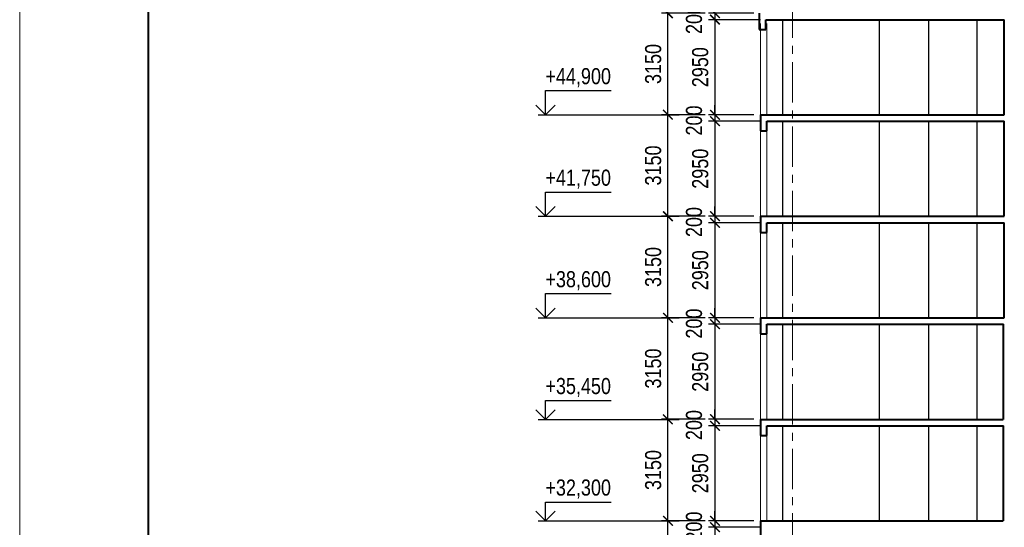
# Model space of a CAD drawing. Header units: millimetres. Extents: x 12039 to 98410, y -32246 to 145954.
# Tile 9 of 17: x 12039 to 42616, y 39454 to 55204. Entities that reach past the tile are written whole.
import ezdxf

# ---------------------------------------------------------------- set-up
doc = ezdxf.new("R2010")
doc.units = ezdxf.units.MM
doc.linetypes.add('CENTER', pattern=[2, 1.25, -0.25, 0.25, -0.25])
for name, color, linetype, lineweight in [('СК-040-С(тены)', 12, 'Continuous', 40), ('СК-050-П(литы перекрытия)', 5, 'Continuous', 40), ('СК-100-О(си)', 7, 'CENTER', 15), ('СК-110-О-РАЗМЕРЫ', 7, 'Continuous', 15), ('СК-200-Р(амка)', 7, 'Continuous', 40), ('СК-210-Р-РАМКА ЛИНИИ ТОНКИЕ', 7, 'Continuous', 15), ('СК-400-Т(екст)', 7, 'Continuous', 20)]:
    doc.layers.add(name, color=color, linetype=linetype, lineweight=lineweight)
doc.layers.add('текст', color=7, linetype='Continuous')
doc.styles.add('RUSS', font='arial.ttf', dxfattribs={"width": 0.8})
doc.styles.get("Standard").update_dxf_attribs({"font": 'arial.ttf'})
doc.dimstyles.new('100-200', dxfattribs={"dimscale": 0, "dimtxt": 500, "dimasz": 300, "dimexe": 200, "dimexo": 200, "dimgap": 200, "dimtad": 1, "dimdec": 0, "dimzin": 0, "dimdsep": 46, "dimtxsty": 'Standard', "dimblk": 'ARCHTICK', "dimcen": 0.096, "dimdle": 200, "dimclrd": 7, "dimclre": 7, "dimclrt": 256, "dimadec": 0, "dimazin": 0, "dimtfac": 1, "dimtdec": 0, "dimtmove": 2, "dimatfit": 3, "dimldrblk": 'OBLIQUE', "dimfxl": 1, "dimtolj": 1, "dimtzin": 0, "dimarcsym": 0})

# ---------------------------------------------------------------- blocks, each defined once
blk = doc.blocks.new('_ArchTick')
at = {"color": 0, "linetype": 'ByBlock', "const_width": 0.15}
blk.add_lwpolyline([(-0.5, -0.5), (0.5, 0.5)], dxfattribs=at)
blk = doc.blocks.new('*D91')
at = {"layer": 'Defpoints', "color": 0, "transparency": 16777216}
for p in [(32169, 55405), (33531, 55405), (33531, 52255)]:
    blk.add_point(p, dxfattribs=at)
at = {"layer": 'СК-110-О-РАЗМЕРЫ', "color": 7, "lineweight": -2, "transparency": 16777216}
for p, q in [((33331, 55405), (31969, 55405)), ((32169, 52055), (32169, 55605)), ((33331, 52255), (31969, 52255))]:
    blk.add_line(p, q, dxfattribs=at)
at = {"layer": 'СК-110-О-РАЗМЕРЫ', "color": 7, "lineweight": -2, "transparency": 16777216, "xscale": 300, "yscale": 300, "zscale": 300}
for p, rotation in [((32169, 55405), 90), ((32169, 52255), 270)]:
    blk.add_blockref('_ArchTick', p, dxfattribs=dict(at, rotation=rotation))
at = {"layer": 'СК-110-О-РАЗМЕРЫ', "transparency": 16777216, "insert": (31713, 53830), "char_height": 500, "attachment_point": 5, "rotation": 90, "style": 'RUSS'}
blk.add_mtext('\\A1;3150', dxfattribs=at)
blk = doc.blocks.new('_Oblique')
at = {"color": 0, "linetype": 'ByBlock', "lineweight": -2}
blk.add_line((-0.5, -0.5), (0.5, 0.5), dxfattribs=at)
blk = doc.blocks.new('*D92')
at = {"layer": 'Defpoints', "color": 0, "transparency": 16777216}
for p in [(35041, 55405), (33631, 55205), (35245, 55205)]:
    blk.add_point(p, dxfattribs=at)
at = {"layer": 'СК-110-О-РАЗМЕРЫ', "color": 7, "lineweight": -2, "transparency": 16777216}
for p, q in [((33631, 55405), (33631, 55705)), ((34841, 55405), (33431, 55405)), ((33631, 55405), (33631, 55205)), ((35045, 55205), (33431, 55205)), ((33631, 55205), (33631, 54905))]:
    blk.add_line(p, q, dxfattribs=at)
at = {"layer": 'СК-110-О-РАЗМЕРЫ', "color": 7, "lineweight": -2, "transparency": 16777216, "xscale": 300, "yscale": 300, "zscale": 300}
for p, rotation in [((33631, 55405), 270), ((33631, 55205), 90)]:
    blk.add_blockref('_ArchTick', p, dxfattribs=dict(at, rotation=rotation))
at = {"layer": 'СК-110-О-РАЗМЕРЫ', "transparency": 16777216, "insert": (32981, 55226), "char_height": 500, "attachment_point": 5, "rotation": 90, "style": 'RUSS'}
blk.add_mtext('\\A1;200', dxfattribs=at)
blk = doc.blocks.new('*D93')
at = {"layer": 'Defpoints', "color": 0, "transparency": 16777216}
for p in [(34817, 55205), (33631, 52255), (34539, 52255)]:
    blk.add_point(p, dxfattribs=at)
at = {"layer": 'СК-110-О-РАЗМЕРЫ', "color": 7, "lineweight": -2, "transparency": 16777216}
for p, q in [((33631, 55405), (33631, 52055)), ((34617, 55205), (33431, 55205)), ((34339, 52255), (33431, 52255))]:
    blk.add_line(p, q, dxfattribs=at)
at = {"layer": 'СК-110-О-РАЗМЕРЫ', "color": 7, "lineweight": -2, "transparency": 16777216, "xscale": 300, "yscale": 300, "zscale": 300}
for p, rotation in [((33631, 55205), 90), ((33631, 52255), 270)]:
    blk.add_blockref('_ArchTick', p, dxfattribs=dict(at, rotation=rotation))
at = {"layer": 'СК-110-О-РАЗМЕРЫ', "transparency": 16777216, "insert": (33175, 53730), "char_height": 500, "attachment_point": 5, "rotation": 90, "style": 'RUSS'}
blk.add_mtext('\\A1;2950', dxfattribs=at)
blk = doc.blocks.new('*D94')
at = {"layer": 'Defpoints', "color": 0, "transparency": 16777216}
for p in [(32169, 52255), (33531, 52255), (33531, 49105)]:
    blk.add_point(p, dxfattribs=at)
at = {"layer": 'СК-110-О-РАЗМЕРЫ', "color": 7, "lineweight": -2, "transparency": 16777216}
for p, q in [((32169, 48905), (32169, 52455)), ((33331, 52255), (31969, 52255)), ((33331, 49105), (31969, 49105))]:
    blk.add_line(p, q, dxfattribs=at)
at = {"layer": 'СК-110-О-РАЗМЕРЫ', "color": 7, "lineweight": -2, "transparency": 16777216, "xscale": 300, "yscale": 300, "zscale": 300}
for p, rotation in [((32169, 52255), 90), ((32169, 49105), 270)]:
    blk.add_blockref('_ArchTick', p, dxfattribs=dict(at, rotation=rotation))
at = {"layer": 'СК-110-О-РАЗМЕРЫ', "transparency": 16777216, "insert": (31713, 50680), "char_height": 500, "attachment_point": 5, "rotation": 90, "style": 'RUSS'}
blk.add_mtext('\\A1;3150', dxfattribs=at)
blk = doc.blocks.new('*D95')
at = {"layer": 'Defpoints', "color": 0, "transparency": 16777216}
for p in [(33631, 52055), (35041, 52255), (35245, 52055)]:
    blk.add_point(p, dxfattribs=at)
at = {"layer": 'СК-110-О-РАЗМЕРЫ', "color": 7, "lineweight": -2, "transparency": 16777216}
for p, q in [((33631, 52255), (33631, 52555)), ((34841, 52255), (33431, 52255)), ((35045, 52055), (33431, 52055)), ((33631, 52255), (33631, 52055)), ((33631, 52055), (33631, 51755))]:
    blk.add_line(p, q, dxfattribs=at)
at = {"layer": 'СК-110-О-РАЗМЕРЫ', "color": 7, "lineweight": -2, "transparency": 16777216, "xscale": 300, "yscale": 300, "zscale": 300}
for p, rotation in [((33631, 52255), 270), ((33631, 52055), 90)]:
    blk.add_blockref('_ArchTick', p, dxfattribs=dict(at, rotation=rotation))
at = {"layer": 'СК-110-О-РАЗМЕРЫ', "transparency": 16777216, "insert": (32981, 52076), "char_height": 500, "attachment_point": 5, "rotation": 90, "style": 'RUSS'}
blk.add_mtext('\\A1;200', dxfattribs=at)
blk = doc.blocks.new('*D96')
at = {"layer": 'Defpoints', "color": 0, "transparency": 16777216}
for p in [(34817, 52055), (33631, 49105), (34539, 49105)]:
    blk.add_point(p, dxfattribs=at)
at = {"layer": 'СК-110-О-РАЗМЕРЫ', "color": 7, "lineweight": -2, "transparency": 16777216}
for p, q in [((34617, 52055), (33431, 52055)), ((33631, 52255), (33631, 48905)), ((34339, 49105), (33431, 49105))]:
    blk.add_line(p, q, dxfattribs=at)
at = {"layer": 'СК-110-О-РАЗМЕРЫ', "color": 7, "lineweight": -2, "transparency": 16777216, "xscale": 300, "yscale": 300, "zscale": 300}
for p, rotation in [((33631, 52055), 90), ((33631, 49105), 270)]:
    blk.add_blockref('_ArchTick', p, dxfattribs=dict(at, rotation=rotation))
at = {"layer": 'СК-110-О-РАЗМЕРЫ', "transparency": 16777216, "insert": (33175, 50580), "char_height": 500, "attachment_point": 5, "rotation": 90, "style": 'RUSS'}
blk.add_mtext('\\A1;2950', dxfattribs=at)
blk = doc.blocks.new('*D97')
at = {"layer": 'Defpoints', "color": 0, "transparency": 16777216}
for p in [(32169, 49105), (33531, 49105), (33531, 45955)]:
    blk.add_point(p, dxfattribs=at)
at = {"layer": 'СК-110-О-РАЗМЕРЫ', "color": 7, "lineweight": -2, "transparency": 16777216}
for p, q in [((32169, 45755), (32169, 49305)), ((33331, 49105), (31969, 49105)), ((33331, 45955), (31969, 45955))]:
    blk.add_line(p, q, dxfattribs=at)
at = {"layer": 'СК-110-О-РАЗМЕРЫ', "color": 7, "lineweight": -2, "transparency": 16777216, "xscale": 300, "yscale": 300, "zscale": 300}
for p, rotation in [((32169, 49105), 90), ((32169, 45955), 270)]:
    blk.add_blockref('_ArchTick', p, dxfattribs=dict(at, rotation=rotation))
at = {"layer": 'СК-110-О-РАЗМЕРЫ', "transparency": 16777216, "insert": (31713, 47530), "char_height": 500, "attachment_point": 5, "rotation": 90, "style": 'RUSS'}
blk.add_mtext('\\A1;3150', dxfattribs=at)
blk = doc.blocks.new('*D98')
at = {"layer": 'Defpoints', "color": 0, "transparency": 16777216}
for p in [(35041, 49105), (33631, 48905), (35245, 48905)]:
    blk.add_point(p, dxfattribs=at)
at = {"layer": 'СК-110-О-РАЗМЕРЫ', "color": 7, "lineweight": -2, "transparency": 16777216}
for p, q in [((33631, 49105), (33631, 49405)), ((34841, 49105), (33431, 49105)), ((33631, 49105), (33631, 48905)), ((35045, 48905), (33431, 48905)), ((33631, 48905), (33631, 48605))]:
    blk.add_line(p, q, dxfattribs=at)
at = {"layer": 'СК-110-О-РАЗМЕРЫ', "color": 7, "lineweight": -2, "transparency": 16777216, "xscale": 300, "yscale": 300, "zscale": 300}
for p, rotation in [((33631, 49105), 270), ((33631, 48905), 90)]:
    blk.add_blockref('_ArchTick', p, dxfattribs=dict(at, rotation=rotation))
at = {"layer": 'СК-110-О-РАЗМЕРЫ', "transparency": 16777216, "insert": (32981, 48926), "char_height": 500, "attachment_point": 5, "rotation": 90, "style": 'RUSS'}
blk.add_mtext('\\A1;200', dxfattribs=at)
blk = doc.blocks.new('*D99')
at = {"layer": 'Defpoints', "color": 0, "transparency": 16777216}
for p in [(34817, 48905), (33631, 45955), (34539, 45955)]:
    blk.add_point(p, dxfattribs=at)
at = {"layer": 'СК-110-О-РАЗМЕРЫ', "color": 7, "lineweight": -2, "transparency": 16777216}
for p, q in [((33631, 49105), (33631, 45755)), ((34617, 48905), (33431, 48905)), ((34339, 45955), (33431, 45955))]:
    blk.add_line(p, q, dxfattribs=at)
at = {"layer": 'СК-110-О-РАЗМЕРЫ', "color": 7, "lineweight": -2, "transparency": 16777216, "xscale": 300, "yscale": 300, "zscale": 300}
for p, rotation in [((33631, 48905), 90), ((33631, 45955), 270)]:
    blk.add_blockref('_ArchTick', p, dxfattribs=dict(at, rotation=rotation))
at = {"layer": 'СК-110-О-РАЗМЕРЫ', "transparency": 16777216, "insert": (33175, 47430), "char_height": 500, "attachment_point": 5, "rotation": 90, "style": 'RUSS'}
blk.add_mtext('\\A1;2950', dxfattribs=at)
blk = doc.blocks.new('*D100')
at = {"layer": 'Defpoints', "color": 0, "transparency": 16777216}
for p in [(32169, 45955), (33531, 45955), (33531, 42805)]:
    blk.add_point(p, dxfattribs=at)
at = {"layer": 'СК-110-О-РАЗМЕРЫ', "color": 7, "lineweight": -2, "transparency": 16777216}
for p, q in [((33331, 45955), (31969, 45955)), ((32169, 42605), (32169, 46155)), ((33331, 42805), (31969, 42805))]:
    blk.add_line(p, q, dxfattribs=at)
at = {"layer": 'СК-110-О-РАЗМЕРЫ', "color": 7, "lineweight": -2, "transparency": 16777216, "xscale": 300, "yscale": 300, "zscale": 300}
for p, rotation in [((32169, 45955), 90), ((32169, 42805), 270)]:
    blk.add_blockref('_ArchTick', p, dxfattribs=dict(at, rotation=rotation))
at = {"layer": 'СК-110-О-РАЗМЕРЫ', "transparency": 16777216, "insert": (31713, 44380), "char_height": 500, "attachment_point": 5, "rotation": 90, "style": 'RUSS'}
blk.add_mtext('\\A1;3150', dxfattribs=at)
blk = doc.blocks.new('*D101')
at = {"layer": 'Defpoints', "color": 0, "transparency": 16777216}
for p in [(35041, 45955), (33631, 45755), (35245, 45755)]:
    blk.add_point(p, dxfattribs=at)
at = {"layer": 'СК-110-О-РАЗМЕРЫ', "color": 7, "lineweight": -2, "transparency": 16777216}
for p, q in [((33631, 45955), (33631, 46255)), ((34841, 45955), (33431, 45955)), ((33631, 45955), (33631, 45755)), ((35045, 45755), (33431, 45755)), ((33631, 45755), (33631, 45455))]:
    blk.add_line(p, q, dxfattribs=at)
at = {"layer": 'СК-110-О-РАЗМЕРЫ', "color": 7, "lineweight": -2, "transparency": 16777216, "xscale": 300, "yscale": 300, "zscale": 300}
for p, rotation in [((33631, 45955), 270), ((33631, 45755), 90)]:
    blk.add_blockref('_ArchTick', p, dxfattribs=dict(at, rotation=rotation))
at = {"layer": 'СК-110-О-РАЗМЕРЫ', "transparency": 16777216, "insert": (32981, 45776), "char_height": 500, "attachment_point": 5, "rotation": 90, "style": 'RUSS'}
blk.add_mtext('\\A1;200', dxfattribs=at)
blk = doc.blocks.new('*D102')
at = {"layer": 'Defpoints', "color": 0, "transparency": 16777216}
for p in [(34817, 45755), (33631, 42805), (34539, 42805)]:
    blk.add_point(p, dxfattribs=at)
at = {"layer": 'СК-110-О-РАЗМЕРЫ', "color": 7, "lineweight": -2, "transparency": 16777216}
for p, q in [((33631, 45955), (33631, 42605)), ((34617, 45755), (33431, 45755)), ((34339, 42805), (33431, 42805))]:
    blk.add_line(p, q, dxfattribs=at)
at = {"layer": 'СК-110-О-РАЗМЕРЫ', "color": 7, "lineweight": -2, "transparency": 16777216, "xscale": 300, "yscale": 300, "zscale": 300}
for p, rotation in [((33631, 45755), 90), ((33631, 42805), 270)]:
    blk.add_blockref('_ArchTick', p, dxfattribs=dict(at, rotation=rotation))
at = {"layer": 'СК-110-О-РАЗМЕРЫ', "transparency": 16777216, "insert": (33175, 44280), "char_height": 500, "attachment_point": 5, "rotation": 90, "style": 'RUSS'}
blk.add_mtext('\\A1;2950', dxfattribs=at)
blk = doc.blocks.new('*D103')
at = {"layer": 'Defpoints', "color": 0, "transparency": 16777216}
for p in [(32169, 42805), (33531, 42805), (33531, 39655)]:
    blk.add_point(p, dxfattribs=at)
at = {"layer": 'СК-110-О-РАЗМЕРЫ', "color": 7, "lineweight": -2, "transparency": 16777216}
for p, q in [((32169, 39455), (32169, 43005)), ((33331, 42805), (31969, 42805)), ((33331, 39655), (31969, 39655))]:
    blk.add_line(p, q, dxfattribs=at)
at = {"layer": 'СК-110-О-РАЗМЕРЫ', "color": 7, "lineweight": -2, "transparency": 16777216, "xscale": 300, "yscale": 300, "zscale": 300}
for p, rotation in [((32169, 42805), 90), ((32169, 39655), 270)]:
    blk.add_blockref('_ArchTick', p, dxfattribs=dict(at, rotation=rotation))
at = {"layer": 'СК-110-О-РАЗМЕРЫ', "transparency": 16777216, "insert": (31713, 41230), "char_height": 500, "attachment_point": 5, "rotation": 90, "style": 'RUSS'}
blk.add_mtext('\\A1;3150', dxfattribs=at)
blk = doc.blocks.new('*D104')
at = {"layer": 'Defpoints', "color": 0, "transparency": 16777216}
for p in [(33631, 42605), (35041, 42805), (35245, 42605)]:
    blk.add_point(p, dxfattribs=at)
at = {"layer": 'СК-110-О-РАЗМЕРЫ', "color": 7, "lineweight": -2, "transparency": 16777216}
for p, q in [((33631, 42805), (33631, 43105)), ((34841, 42805), (33431, 42805)), ((35045, 42605), (33431, 42605)), ((33631, 42805), (33631, 42605)), ((33631, 42605), (33631, 42305))]:
    blk.add_line(p, q, dxfattribs=at)
at = {"layer": 'СК-110-О-РАЗМЕРЫ', "color": 7, "lineweight": -2, "transparency": 16777216, "xscale": 300, "yscale": 300, "zscale": 300}
for p, rotation in [((33631, 42805), 270), ((33631, 42605), 90)]:
    blk.add_blockref('_ArchTick', p, dxfattribs=dict(at, rotation=rotation))
at = {"layer": 'СК-110-О-РАЗМЕРЫ', "transparency": 16777216, "insert": (32981, 42626), "char_height": 500, "attachment_point": 5, "rotation": 90, "style": 'RUSS'}
blk.add_mtext('\\A1;200', dxfattribs=at)
blk = doc.blocks.new('*D105')
at = {"layer": 'Defpoints', "color": 0, "transparency": 16777216}
for p in [(34817, 42605), (33631, 39655), (34539, 39655)]:
    blk.add_point(p, dxfattribs=at)
at = {"layer": 'СК-110-О-РАЗМЕРЫ', "color": 7, "lineweight": -2, "transparency": 16777216}
for p, q in [((34617, 42605), (33431, 42605)), ((33631, 42805), (33631, 39455)), ((34339, 39655), (33431, 39655))]:
    blk.add_line(p, q, dxfattribs=at)
at = {"layer": 'СК-110-О-РАЗМЕРЫ', "color": 7, "lineweight": -2, "transparency": 16777216, "xscale": 300, "yscale": 300, "zscale": 300}
for p, rotation in [((33631, 42605), 90), ((33631, 39655), 270)]:
    blk.add_blockref('_ArchTick', p, dxfattribs=dict(at, rotation=rotation))
at = {"layer": 'СК-110-О-РАЗМЕРЫ', "transparency": 16777216, "insert": (33175, 41130), "char_height": 500, "attachment_point": 5, "rotation": 90, "style": 'RUSS'}
blk.add_mtext('\\A1;2950', dxfattribs=at)
blk = doc.blocks.new('*D106')
at = {"layer": 'Defpoints', "color": 0, "transparency": 16777216}
for p in [(32169, 39655), (33531, 39655), (33531, 36505)]:
    blk.add_point(p, dxfattribs=at)
at = {"layer": 'СК-110-О-РАЗМЕРЫ', "color": 7, "lineweight": -2, "transparency": 16777216}
for p, q in [((32169, 36305), (32169, 39855)), ((33331, 39655), (31969, 39655)), ((33331, 36505), (31969, 36505))]:
    blk.add_line(p, q, dxfattribs=at)
at = {"layer": 'СК-110-О-РАЗМЕРЫ', "color": 7, "lineweight": -2, "transparency": 16777216, "xscale": 300, "yscale": 300, "zscale": 300}
for p, rotation in [((32169, 39655), 90), ((32169, 36505), 270)]:
    blk.add_blockref('_ArchTick', p, dxfattribs=dict(at, rotation=rotation))
at = {"layer": 'СК-110-О-РАЗМЕРЫ', "transparency": 16777216, "insert": (31713, 38080), "char_height": 500, "attachment_point": 5, "rotation": 90, "style": 'RUSS'}
blk.add_mtext('\\A1;3150', dxfattribs=at)
blk = doc.blocks.new('*D107')
at = {"layer": 'Defpoints', "color": 0, "transparency": 16777216}
for p in [(33631, 39455), (35041, 39655), (35245, 39455)]:
    blk.add_point(p, dxfattribs=at)
at = {"layer": 'СК-110-О-РАЗМЕРЫ', "color": 7, "lineweight": -2, "transparency": 16777216}
for p, q in [((33631, 39655), (33631, 39955)), ((34841, 39655), (33431, 39655)), ((35045, 39455), (33431, 39455)), ((33631, 39655), (33631, 39455)), ((33631, 39455), (33631, 39155))]:
    blk.add_line(p, q, dxfattribs=at)
at = {"layer": 'СК-110-О-РАЗМЕРЫ', "color": 7, "lineweight": -2, "transparency": 16777216, "xscale": 300, "yscale": 300, "zscale": 300}
for p, rotation in [((33631, 39655), 270), ((33631, 39455), 90)]:
    blk.add_blockref('_ArchTick', p, dxfattribs=dict(at, rotation=rotation))
at = {"layer": 'СК-110-О-РАЗМЕРЫ', "transparency": 16777216, "insert": (32981, 39476), "char_height": 500, "attachment_point": 5, "rotation": 90, "style": 'RUSS'}
blk.add_mtext('\\A1;200', dxfattribs=at)
blk = doc.blocks.new('*D108')
at = {"layer": 'Defpoints', "color": 0, "transparency": 16777216}
for p in [(34817, 39455), (33631, 36505), (34539, 36505)]:
    blk.add_point(p, dxfattribs=at)
at = {"layer": 'СК-110-О-РАЗМЕРЫ', "color": 7, "lineweight": -2, "transparency": 16777216}
for p, q in [((34617, 39455), (33431, 39455)), ((33631, 39655), (33631, 36305)), ((34339, 36505), (33431, 36505))]:
    blk.add_line(p, q, dxfattribs=at)
at = {"layer": 'СК-110-О-РАЗМЕРЫ', "color": 7, "lineweight": -2, "transparency": 16777216, "xscale": 300, "yscale": 300, "zscale": 300}
for p, rotation in [((33631, 39455), 90), ((33631, 36505), 270)]:
    blk.add_blockref('_ArchTick', p, dxfattribs=dict(at, rotation=rotation))
at = {"layer": 'СК-110-О-РАЗМЕРЫ', "transparency": 16777216, "insert": (33175, 37980), "char_height": 500, "attachment_point": 5, "rotation": 90, "style": 'RUSS'}
blk.add_mtext('\\A1;2950', dxfattribs=at)

msp = doc.modelspace()

# ---------------------------------------------------------------- linework, layer by layer
at = {"layer": 'СК-040-С(тены)', "lineweight": 30}
for p, q in [((35740.5, 52253.3), (35740.5, 55203.3)), ((38740.5, 52253.3), (38740.5, 55203.3)), ((40260.5, 55203.3), (40260.5, 52253.3)), ((41760.5, 55203.3), (41760.5, 52253.3)), ((35740.5, 49103.3), (35740.5, 52053.3)), ((38740.5, 49103.3), (38740.5, 52053.3)), ((40260.5, 52053.3), (40260.5, 49103.3)), ((41760.5, 52053.3), (41760.5, 49103.3)), ((35740.5, 45953.3), (35740.5, 48903.3)), ((38740.5, 45953.3), (38740.5, 48903.3)), ((40260.5, 48903.3), (40260.5, 45953.3)), ((41760.5, 48903.3), (41760.5, 45953.3)), ((35740.5, 42803.3), (35740.5, 45753.3)), ((38740.5, 42803.3), (38740.5, 45753.3)), ((40260.5, 45753.3), (40260.5, 42803.3)), ((41760.5, 45753.3), (41760.5, 42803.3)), ((35740.5, 39653.3), (35740.5, 42603.3)), ((38740.5, 39653.3), (38740.5, 42603.3)), ((40260.5, 42603.3), (40260.5, 39653.3)), ((41760.5, 42603.3), (41760.5, 39653.3))]:
    msp.add_line(p, q, dxfattribs=at)
at = {"layer": 'СК-040-С(тены)'}
for p, q in [((42615.5, 52253.3), (42615.5, 55203.3)), ((42615.5, 49103.3), (42615.5, 52053.3)), ((42615.5, 45953.3), (42615.5, 48903.3)), ((42590.5, 42803.3), (42590.5, 45753.3)), ((42590.5, 39653.3), (42590.5, 42603.3))]:
    msp.add_line(p, q, dxfattribs=at)
at = {"layer": 'СК-050-П(литы перекрытия)', "color": 5}
for p, q in [((35002.4, 55403.3), (35002.4, 54903.3)), ((35206.3, 54903.3), (35206.3, 55203.3)), ((35206.3, 55203.3), (42615.5, 55203.3)), ((35002.4, 54903.3), (35206.3, 54903.3)), ((35041.1, 52253.3), (42615.5, 52253.3)), ((35041.1, 52253.3), (35041.1, 51753.3)), ((35244.9, 51753.3), (35244.9, 52053.3)), ((35244.9, 52053.3), (42615.5, 52053.3)), ((35041.1, 51753.3), (35244.9, 51753.3)), ((35041.1, 49103.3), (42615.5, 49103.3)), ((35041.1, 49103.3), (35041.1, 48603.3)), ((35244.9, 48603.3), (35244.9, 48903.3)), ((35244.9, 48903.3), (42615.5, 48903.3)), ((35041.1, 48603.3), (35244.9, 48603.3)), ((35041.1, 45953.3), (42615.5, 45953.3)), ((35041.1, 45953.3), (35041.1, 45453.3)), ((35244.9, 45453.3), (35244.9, 45753.3)), ((35244.9, 45753.3), (42590.5, 45753.3)), ((35041.1, 45453.3), (35244.9, 45453.3)), ((35041.1, 42803.3), (42582.9, 42803.3)), ((35041.1, 42803.3), (35041.1, 42303.3)), ((35244.9, 42303.3), (35244.9, 42603.3)), ((35244.9, 42603.3), (42590.5, 42603.3)), ((35041.1, 42303.3), (35244.9, 42303.3)), ((35041.1, 39653.3), (42582.9, 39653.3)), ((35041.1, 39653.3), (35041.1, 39153.3))]:
    msp.add_line(p, q, dxfattribs=at)
at = {"layer": 'СК-050-П(литы перекрытия)', "lineweight": 20}
for p, q in [((35041.1, 55083.3), (35041.1, 52253.3)), ((35244.9, 55083.3), (35244.9, 52253.3)), ((35041.1, 51933.3), (35041.1, 49103.3)), ((35244.9, 51933.3), (35244.9, 49103.3)), ((35041.1, 48783.3), (35041.1, 45953.3)), ((35244.9, 48783.3), (35244.9, 45953.3)), ((35041.1, 45633.3), (35041.1, 42803.3)), ((35244.9, 45633.3), (35244.9, 42803.3)), ((35041.1, 42483.3), (35041.1, 39653.3)), ((35244.9, 42483.3), (35244.9, 39653.3))]:
    msp.add_line(p, q, dxfattribs=at)
at = {"layer": 'СК-100-О(си)', "color": 2, "linetype": 'CENTER', "ltscale": 1000}
msp.add_line((36040.5, -7360.1), (36040.5, 124842.6), dxfattribs=at)
at = {"layer": 'СК-200-Р(амка)'}
msp.add_line((16039.3, -31246.1), (16039.3, 144953.9), dxfattribs=at)
at = {"layer": 'СК-210-Р-РАМКА ЛИНИИ ТОНКИЕ'}
msp.add_line((12039.3, -32246.1), (12039.3, 145953.9), dxfattribs=at)
at = {"layer": 'текст'}
for p, q in [((28365.4, 52253.3), (28365.4, 53003.3)), ((28365.4, 53003.3), (30409.4, 53003.3)), ((28065.4, 52553.3), (28365.4, 52253.3)), ((28365.4, 52253.3), (28665.4, 52553.3)), ((28140.4, 52253.3), (28590.4, 52253.3)), ((28590.4, 52253.2), (32520.1, 52253.2)), ((28365.4, 49103.3), (28365.4, 49853.3)), ((28365.4, 49853.3), (30409.4, 49853.3)), ((28065.4, 49403.3), (28365.4, 49103.3)), ((28365.4, 49103.3), (28665.4, 49403.3)), ((28140.4, 49103.3), (28590.4, 49103.3)), ((28590.4, 49103.2), (32520.1, 49103.2)), ((28365.4, 45953.3), (28365.4, 46703.3)), ((28365.4, 46703.3), (30409.4, 46703.3)), ((28065.4, 46253.3), (28365.4, 45953.3)), ((28365.4, 45953.3), (28665.4, 46253.3)), ((28140.4, 45953.3), (28590.4, 45953.3)), ((28590.4, 45953.2), (32520.1, 45953.2)), ((28365.4, 42803.3), (28365.4, 43388.3)), ((28365.4, 43388.3), (30409.4, 43388.3)), ((28065.4, 43103.3), (28365.4, 42803.3)), ((28365.4, 42803.3), (28665.4, 43103.3)), ((28140.4, 42803.3), (28590.4, 42803.3)), ((28590.4, 42803.2), (32520.1, 42803.2)), ((28365.4, 39653.3), (28365.4, 40238.3)), ((28365.4, 40238.3), (30409.4, 40238.3)), ((28065.4, 39953.3), (28365.4, 39653.3)), ((28365.4, 39653.3), (28665.4, 39953.3)), ((28140.4, 39653.3), (28590.4, 39653.3)), ((28590.4, 39653.2), (32520.1, 39653.2))]:
    msp.add_line(p, q, dxfattribs=at)

# ---------------------------------------------------------------- texts
at = {"layer": 'СК-400-Т(екст)', "color": 6, "style": 'RUSS', "width": 0.8}
for s, p in [('+44,900', (28365.4, 53201.9)), ('+41,750', (28365.4, 50051.9)), ('+38,600', (28365.4, 46901.9)), ('+35,450', (28365.4, 43586.9)), ('+32,300', (28365.4, 40436.9))]:
    msp.add_text(s, height=500, dxfattribs=at).set_placement(p)

# ---------------------------------------------------------------- dimensions: what is measured, and where the dimension line sits
at = {"layer": 'СК-110-О-РАЗМЕРЫ'}
for base, p1, p2, picture, middle in [((33630.7, 55204.5), (35041.1, 55404.5), (35244.9, 55204.5), '*D92', (32981.4, 55225.9)), ((33630.7, 52054.5), (35041.1, 52254.5), (35244.9, 52054.5), '*D95', (32981.4, 52075.9)), ((33630.7, 48904.5), (35041.1, 49104.5), (35244.9, 48904.5), '*D98', (32981.4, 48925.9)), ((33630.7, 45754.5), (35041.1, 45954.5), (35244.9, 45754.5), '*D101', (32981.4, 45775.9)), ((33630.7, 42604.5), (35041.1, 42804.5), (35244.9, 42604.5), '*D104', (32981.4, 42625.9)), ((33630.7, 39454.5), (35041.1, 39654.5), (35244.9, 39454.5), '*D107', (32981.4, 39475.9))]:
    dim = msp.add_linear_dim(base=base, p1=p1, p2=p2, angle=90, dimstyle='100-200', override={"dimscale": 1, "dimtxsty": 'RUSS'}, dxfattribs=at)
    dim.commit()
    dim.dimension.update_dxf_attribs({"geometry": picture, "text_midpoint": middle, "dimtype": 160})
for base, p1, p2, picture, middle in [((32168.7, 55404.5), (33531.4, 52254.5), (33531.4, 55404.5), '*D91', (31713.3, 53829.5)), ((33630.7, 52254.5), (34817, 55204.5), (34539.3, 52254.5), '*D93', (33175.4, 53729.5)), ((32168.7, 52254.5), (33531.4, 49104.5), (33531.4, 52254.5), '*D94', (31713.3, 50679.5)), ((33630.7, 49104.5), (34817, 52054.5), (34539.3, 49104.5), '*D96', (33175.4, 50579.5)), ((32168.7, 49104.5), (33531.4, 45954.5), (33531.4, 49104.5), '*D97', (31713.3, 47529.5)), ((33630.7, 45954.5), (34817, 48904.5), (34539.3, 45954.5), '*D99', (33175.4, 47429.5)), ((32168.7, 45954.5), (33531.4, 42804.5), (33531.4, 45954.5), '*D100', (31713.3, 44379.5)), ((33630.7, 42804.5), (34817, 45754.5), (34539.3, 42804.5), '*D102', (33175.4, 44279.5)), ((32168.7, 42804.5), (33531.4, 39654.5), (33531.4, 42804.5), '*D103', (31713.3, 41229.5)), ((33630.7, 39654.5), (34817, 42604.5), (34539.3, 39654.5), '*D105', (33175.4, 41129.5)), ((32168.7, 39654.5), (33531.4, 36504.5), (33531.4, 39654.5), '*D106', (31713.3, 38079.5)), ((33630.7, 36504.5), (34817, 39454.5), (34539.3, 36504.5), '*D108', (33175.4, 37979.5))]:
    dim = msp.add_linear_dim(base=base, p1=p1, p2=p2, angle=90, dimstyle='100-200', override={"dimscale": 1, "dimtxsty": 'RUSS'}, dxfattribs=at)
    dim.commit()
    dim.dimension.update_dxf_attribs({"geometry": picture, "text_midpoint": middle})

doc.saveas('drawing.dxf')
